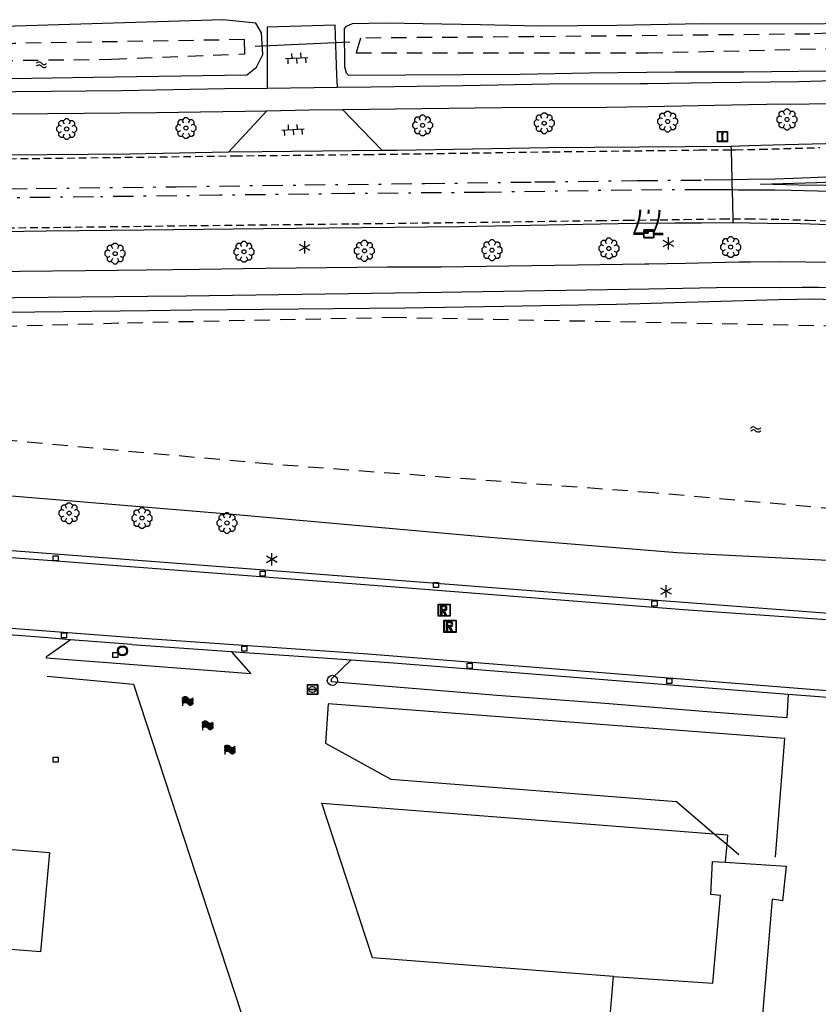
# Model space of a CAD drawing. Extents: x 99796 to 103543, y 406299 to 407646.
# Tile 63 of 85: x 102104 to 102182, y 406650 to 406746. Entities that reach past the tile are written whole.
import ezdxf
from ezdxf.enums import TextEntityAlignment as Align

# ---------------------------------------------------------------- set-up
doc = ezdxf.new("R2010")
doc.units = 0
for name, pattern in [('As', [4.25, 2, -1, 0.25, -1]), ('Mi-knt-strp', [1.15, 0.75, -0.4]), ('Slootbodem', [2.5, 1.5, -1])]:
    doc.linetypes.add(name, pattern=pattern)
for name, color, linetype in [('1101', 252, 'CONTINUOUS'), ('1103', 252, 'CONTINUOUS'), ('1104', 252, 'CONTINUOUS'), ('1106', 252, 'CONTINUOUS'), ('1110', 252, 'CONTINUOUS'), ('1201', 252, 'As'), ('1204', 252, 'CONTINUOUS'), ('1207', 252, 'Mi-knt-strp'), ('1215', 252, 'CONTINUOUS'), ('1404', 252, 'CONTINUOUS'), ('1406', 252, 'Slootbodem'), ('1605', 252, 'CONTINUOUS'), ('1701', 252, 'CONTINUOUS'), ('2004', 252, 'Hekwerk'), ('2201', 252, 'CONTINUOUS'), ('2303', 252, 'CONTINUOUS'), ('2401', 252, 'CONTINUOUS'), ('2701', 252, 'CONTINUOUS'), ('2901', 252, 'CONTINUOUS'), ('3010', 252, 'CONTINUOUS'), ('3202', 252, 'CONTINUOUS'), ('3203', 252, 'CONTINUOUS'), ('3602', 252, 'CONTINUOUS'), ('3605', 252, 'CONTINUOUS'), ('4413', 252, 'CONTINUOUS'), ('4501', 252, 'CONTINUOUS'), ('4601', 252, 'CONTINUOUS')]:
    doc.layers.add(name, color=color, linetype=linetype)
doc.linetypes.add('Hekwerk', pattern='A,4,-1,[1,dgnlstyle.shx,S=0.004,R=0,X=0,Y=0],-1', length=6)

# ---------------------------------------------------------------- blocks, each defined once
blk = doc.blocks.new('LICHTMAST', base_point=(106423.199838, 404577.892233))
at = {"layer": '2701'}
for points in [[(106422.680222, 404577.592233, 0), (106423.719453, 404578.192234, 0)], [(106423.719453, 404577.592234, 0), (106422.680222, 404578.192233, 0)], [(106423.199838, 404577.292233, 0), (106423.199838, 404578.492233, 0)]]:
    blk.add_polyline3d(points, dxfattribs=at)
blk = doc.blocks.new('821', base_point=(97500.879966, 403507.602474))
at = {"layer": '3203'}
blk.add_circle((97500.879966, 403507.602474), 0.5, dxfattribs=at)
blk = doc.blocks.new('VERKEERSBORD', base_point=(97503.821083, 403507.602474))
at = {"layer": '2401'}
for radius in [0.5, 0.5, 0.4, 0.4]:
    blk.add_circle((97503.821083, 403507.602474), radius, dxfattribs=at)
blk = doc.blocks.new('VLAGGENMAST', base_point=(97500.879966, 403507.602474))
at = {"layer": '3010'}
for points in [[(97500.379966, 403507.902474, 0), (97500.442466, 403507.964974, 0), (97500.509116, 403507.998299, 0), (97500.567466, 403508.027474, 0), (97500.634443, 403508.027474, 0), (97500.692466, 403508.027474, 0), (97500.754172, 403507.996621, 0), (97500.817466, 403507.964974, 0), (97500.879966, 403507.902474, 0), (97500.942466, 403507.839974, 0), (97501.00021, 403507.811102, 0), (97501.067466, 403507.777474, 0), (97501.135117, 403507.777474, 0), (97501.192466, 403507.777474, 0), (97501.258335, 403507.810409, 0), (97501.317466, 403507.839974, 0), (97501.379966, 403507.902474, 0)], [(97500.509116, 403507.398299, 0), (97500.509116, 403507.548299, 0), (97500.509116, 403507.698299, 0), (97500.509116, 403507.848299, 0), (97500.509116, 403507.998299, 0)], [(97500.634443, 403507.427474, 0), (97500.634443, 403507.577474, 0), (97500.634443, 403507.727474, 0), (97500.634443, 403507.877474, 0), (97500.634443, 403508.027474, 0)], [(97500.754172, 403507.396621, 0), (97500.754172, 403507.546621, 0), (97500.754172, 403507.696621, 0), (97500.754172, 403507.846621, 0), (97500.754172, 403507.996621, 0)], [(97500.379966, 403507.902474, 0), (97500.379966, 403507.752474, 0), (97500.379966, 403507.602474, 0), (97500.379966, 403507.452474, 0), (97500.379966, 403507.302474, 0), (97500.379966, 403507.102474, 0)], [(97500.379966, 403507.752474, 0), (97500.442466, 403507.814974, 0), (97500.509116, 403507.848299, 0), (97500.567466, 403507.877474, 0), (97500.634443, 403507.877474, 0), (97500.692466, 403507.877474, 0), (97500.754172, 403507.846621, 0), (97500.817466, 403507.814974, 0), (97500.879966, 403507.752474, 0), (97500.942466, 403507.689974, 0), (97501.00021, 403507.661102, 0), (97501.067466, 403507.627474, 0), (97501.135117, 403507.627474, 0), (97501.192466, 403507.627474, 0), (97501.258335, 403507.660409, 0), (97501.317466, 403507.689974, 0), (97501.379966, 403507.752474, 0)], [(97500.379966, 403507.602474, 0), (97500.442466, 403507.664974, 0), (97500.509116, 403507.698299, 0), (97500.516813, 403507.702148, 0), (97500.567466, 403507.727474, 0), (97500.634443, 403507.727474, 0), (97500.692466, 403507.727474, 0), (97500.754172, 403507.696621, 0), (97500.817466, 403507.664974, 0), (97500.879966, 403507.602474, 0), (97500.942466, 403507.539974, 0), (97501.00021, 403507.511102, 0), (97501.067466, 403507.477474, 0), (97501.135117, 403507.477474, 0), (97501.192466, 403507.477474, 0), (97501.258335, 403507.510409, 0), (97501.317466, 403507.539974, 0), (97501.379966, 403507.602474, 0)], [(97500.379966, 403507.452474, 0), (97500.442466, 403507.514974, 0), (97500.509116, 403507.548299, 0), (97500.567466, 403507.577474, 0), (97500.634443, 403507.577474, 0), (97500.692466, 403507.577474, 0), (97500.754172, 403507.546621, 0), (97500.817466, 403507.514974, 0), (97500.879966, 403507.452474, 0), (97500.942466, 403507.389974, 0), (97501.00021, 403507.361102, 0), (97501.067466, 403507.327474, 0), (97501.135117, 403507.327474, 0), (97501.192466, 403507.327474, 0), (97501.258335, 403507.360409, 0), (97501.317466, 403507.389974, 0), (97501.379966, 403507.452474, 0)], [(97500.379966, 403507.302474, 0), (97500.442466, 403507.364974, 0), (97500.509116, 403507.398299, 0), (97500.567466, 403507.427474, 0), (97500.634443, 403507.427474, 0), (97500.692466, 403507.427474, 0), (97500.754172, 403507.396621, 0), (97500.817466, 403507.364974, 0), (97500.879966, 403507.302474, 0), (97500.942466, 403507.239974, 0), (97501.00021, 403507.211102, 0), (97501.067466, 403507.177474, 0), (97501.135117, 403507.177474, 0), (97501.192466, 403507.177474, 0), (97501.258335, 403507.210409, 0), (97501.317466, 403507.239974, 0), (97501.379966, 403507.302474, 0)], [(97500.879966, 403507.302474, 0), (97500.879966, 403507.452474, 0), (97500.879966, 403507.602474, 0), (97500.879966, 403507.752474, 0), (97500.879966, 403507.902474, 0)], [(97501.00021, 403507.211102, 0), (97501.00021, 403507.361102, 0), (97501.00021, 403507.511102, 0), (97501.00021, 403507.661102, 0), (97501.00021, 403507.811102, 0)], [(97501.135117, 403507.177474, 0), (97501.135117, 403507.327474, 0), (97501.135117, 403507.477474, 0), (97501.135117, 403507.627474, 0), (97501.135117, 403507.777474, 0)], [(97501.258335, 403507.210409, 0), (97501.258335, 403507.360409, 0), (97501.258335, 403507.510409, 0), (97501.258335, 403507.660409, 0), (97501.258335, 403507.810409, 0)], [(97501.379966, 403507.302474, 0), (97501.379966, 403507.452474, 0), (97501.379966, 403507.602474, 0), (97501.379966, 403507.752474, 0), (97501.379966, 403507.902474, 0)]]:
    blk.add_polyline3d(points, dxfattribs=at)
for points in [[(97500.509116, 403507.998299, 0), (97500.509116, 403507.848299, 0), (97500.442466, 403507.814974, 0), (97500.379966, 403507.752474, 0), (97500.379966, 403507.902474, 0), (97500.442466, 403507.964974, 0)], [(97500.754172, 403507.996621, 0), (97500.754172, 403507.846621, 0), (97500.692466, 403507.877474, 0), (97500.634443, 403507.877474, 0), (97500.634443, 403508.027474, 0), (97500.692466, 403508.027474, 0)], [(97500.509116, 403507.698299, 0), (97500.509116, 403507.548299, 0), (97500.442466, 403507.514974, 0), (97500.379966, 403507.452474, 0), (97500.379966, 403507.602474, 0), (97500.442466, 403507.664974, 0)], [(97500.634443, 403507.877474, 0), (97500.634443, 403507.727474, 0), (97500.567466, 403507.727474, 0), (97500.516813, 403507.702148, 0), (97500.509116, 403507.698299, 0), (97500.509116, 403507.848299, 0), (97500.567466, 403507.877474, 0)], [(97500.634443, 403507.577474, 0), (97500.634443, 403507.427474, 0), (97500.567466, 403507.427474, 0), (97500.509116, 403507.398299, 0), (97500.509116, 403507.548299, 0), (97500.567466, 403507.577474, 0)], [(97500.754172, 403507.696621, 0), (97500.754172, 403507.546621, 0), (97500.692466, 403507.577474, 0), (97500.634443, 403507.577474, 0), (97500.634443, 403507.727474, 0), (97500.692466, 403507.727474, 0)], [(97500.879966, 403507.752474, 0), (97500.879966, 403507.602474, 0), (97500.817466, 403507.664974, 0), (97500.754172, 403507.696621, 0), (97500.754172, 403507.846621, 0), (97500.817466, 403507.814974, 0)], [(97500.879966, 403507.452474, 0), (97500.879966, 403507.302474, 0), (97500.817466, 403507.364974, 0), (97500.754172, 403507.396621, 0), (97500.754172, 403507.546621, 0), (97500.817466, 403507.514974, 0)], [(97501.00021, 403507.811102, 0), (97501.00021, 403507.661102, 0), (97500.942466, 403507.689974, 0), (97500.879966, 403507.752474, 0), (97500.879966, 403507.902474, 0), (97500.942466, 403507.839974, 0)], [(97501.00021, 403507.511102, 0), (97501.00021, 403507.361102, 0), (97500.942466, 403507.389974, 0), (97500.879966, 403507.452474, 0), (97500.879966, 403507.602474, 0), (97500.942466, 403507.539974, 0)], [(97501.135117, 403507.627474, 0), (97501.135117, 403507.477474, 0), (97501.067466, 403507.477474, 0), (97501.00021, 403507.511102, 0), (97501.00021, 403507.661102, 0), (97501.067466, 403507.627474, 0)], [(97501.135117, 403507.327474, 0), (97501.135117, 403507.177474, 0), (97501.067466, 403507.177474, 0), (97501.00021, 403507.211102, 0), (97501.00021, 403507.361102, 0), (97501.067466, 403507.327474, 0)], [(97501.258335, 403507.810409, 0), (97501.258335, 403507.660409, 0), (97501.192466, 403507.627474, 0), (97501.135117, 403507.627474, 0), (97501.135117, 403507.777474, 0), (97501.192466, 403507.777474, 0)], [(97501.258335, 403507.510409, 0), (97501.258335, 403507.360409, 0), (97501.192466, 403507.327474, 0), (97501.135117, 403507.327474, 0), (97501.135117, 403507.477474, 0), (97501.192466, 403507.477474, 0)], [(97501.379966, 403507.752474, 0), (97501.379966, 403507.602474, 0), (97501.317466, 403507.539974, 0), (97501.258335, 403507.510409, 0), (97501.258335, 403507.660409, 0), (97501.317466, 403507.689974, 0)], [(97501.379966, 403507.452474, 0), (97501.379966, 403507.302474, 0), (97501.317466, 403507.239974, 0), (97501.258335, 403507.210409, 0), (97501.258335, 403507.360409, 0), (97501.317466, 403507.389974, 0)]]:
    blk.add_polyline3d(points, close=True, dxfattribs=at)
blk = doc.blocks.new('IMG-BRANDKRAAN-_OF_PUT', base_point=(97500.879966, 403507.602474))
at = {"layer": '3202'}
blk.add_polyline3d([(97500.379966, 403508.102474, 0), (97501.379966, 403508.102474, 0), (97501.379966, 403507.102474, 0), (97500.379966, 403507.102474, 0)], close=True, dxfattribs=at)
for points in [[(97500.416612, 403507.165485, 0), (97500.416612, 403508.044589, 0)], [(97500.438212, 403508.066188, 0), (97501.317777, 403508.066188, 0)], [(97501.339377, 403508.044589, 0), (97501.339377, 403507.165485, 0)], [(97501.317777, 403507.143885, 0), (97500.438212, 403507.143885, 0)], [(97500.686014, 403507.647112, 0), (97501.064867, 403507.647112, 0)], [(97501.064867, 403507.570218, 0), (97500.686014, 403507.570218, 0)]]:
    blk.add_polyline3d(points, dxfattribs=at)
for centre, radius, start, end in [((97500.438212, 403508.044589), 0.0216, 90, 180), ((97501.317777, 403508.044589), 0.0216, 0, 90), ((97500.438212, 403507.165485), 0.0216, 180, 270), ((97500.729891, 403507.603433), 0.220693, 151.888112, 235.200633), ((97500.861966, 403507.458026), 0.411039, 88.615315, 142.645462), ((97500.874768, 403507.858815), 0.513782, 238.188568, 271.964555), ((97500.692137, 403507.608665), 0.038931, 99.048842, 260.951158), ((97500.888723, 403507.458258), 0.411032, 38.321444, 92.345755), ((97500.867946, 403507.861437), 0.51668, 272.710601, 302.730871), ((97501.05858, 403507.608665), 0.038957, 279.287799, 80.712201), ((97501.018321, 403507.605867), 0.220693, 305.766514, 29.079035), ((97501.317777, 403507.165485), 0.0216, 270, 0)]:
    blk.add_arc(centre, radius, start, end, dxfattribs=at)
blk = doc.blocks.new('INSPECTIE-_OF_RIOOLPUT', base_point=(97500.879966, 403507.602474))
at = {"layer": '3602'}
blk.add_polyline3d([(97500.279966, 403508.202474, 0), (97501.479966, 403508.202474, 0), (97501.479966, 403507.002474, 0), (97500.279966, 403507.002474, 0)], close=True, dxfattribs=at)
for points in [[(97500.323942, 403507.078087, 0), (97500.323942, 403508.133012, 0)], [(97500.349861, 403508.158931, 0), (97501.405339, 403508.158931, 0)], [(97500.879966, 403508.082474, 0), (97500.519966, 403508.082474, 0), (97500.519966, 403507.122474, 0), (97500.639966, 403507.122474, 0)], [(97500.639966, 403507.122474, 0), (97500.519966, 403507.122474, 0), (97500.519966, 403508.082474, 0), (97500.879966, 403508.082474, 0)], [(97500.879966, 403507.962474, 0), (97500.639966, 403507.962474, 0), (97500.639966, 403507.662474, 0)], [(97500.879966, 403507.962474, 0), (97500.639966, 403507.962474, 0), (97500.639966, 403507.662474, 0)], [(97501.431259, 403508.133012, 0), (97501.431259, 403507.078087, 0)], [(97501.405339, 403507.052167, 0), (97500.349861, 403507.052167, 0)], [(97500.639966, 403507.662474, 0), (97500.879966, 403507.662474, 0)], [(97500.639966, 403507.662474, 0), (97500.879966, 403507.662474, 0)], [(97500.639966, 403507.122474, 0), (97500.639966, 403507.542474, 0), (97500.741756, 403507.542474, 0), (97500.981756, 403507.122474, 0), (97501.119966, 403507.122474, 0), (97500.879966, 403507.542474, 0)], [(97500.879966, 403507.542474, 0), (97501.119966, 403507.122474, 0), (97500.981756, 403507.122474, 0), (97500.741756, 403507.542474, 0), (97500.639966, 403507.542474, 0), (97500.639966, 403507.122474, 0)]]:
    blk.add_polyline3d(points, dxfattribs=at)
for centre, radius, start, end in [((97500.349861, 403508.133012), 0.02592, 90, 180), ((97500.879966, 403507.812474), 0.27, 270, 90), ((97500.879966, 403507.812474), 0.27, 270, 90), ((97500.879966, 403507.812474), 0.15, 270, 90), ((97500.879966, 403507.812474), 0.15, 270, 90), ((97501.405339, 403508.133012), 0.02592, 0, 90), ((97500.349861, 403507.078087), 0.02592, 180, 270), ((97501.405339, 403507.078087), 0.02592, 270, 0)]:
    blk.add_arc(centre, radius, start, end, dxfattribs=at)
blk = doc.blocks.new('STRAATKOLK', base_point=(97500.879966, 403507.602474))
at = {"layer": '3605'}
blk.add_polyline3d([(97500.629966, 403507.352474, 0), (97500.629966, 403507.852474, 0), (97501.129966, 403507.852474, 0), (97501.129966, 403507.352474, 0)], close=True, dxfattribs=at)
blk = doc.blocks.new('BOOM', base_point=(97503.821083, 403507.602474))
at = {"layer": '2901'}
for points in [[(97503.321083, 403507.852474, 0), (97503.071083, 403507.977474, 0), (97502.821083, 403507.727474, 0), (97502.821083, 403507.477474, 0), (97503.071083, 403507.227474, 0), (97503.321083, 403507.352474, 0)], [(97503.491578, 403508.39797, 0), (97503.202364, 403508.39797, 0), (97503.025588, 403508.221193, 0), (97503.025588, 403507.931979, 0)], [(97504.071083, 403508.102474, 0), (97504.196083, 403508.352474, 0), (97503.946083, 403508.602474, 0), (97503.696083, 403508.602474, 0), (97503.446083, 403508.352474, 0), (97503.571083, 403508.102474, 0)], [(97504.616578, 403507.931979, 0), (97504.616578, 403508.221193, 0), (97504.439801, 403508.39797, 0), (97504.150588, 403508.39797, 0)], [(97504.321083, 403507.352474, 0), (97504.571083, 403507.227474, 0), (97504.821083, 403507.477474, 0), (97504.821083, 403507.727474, 0), (97504.571083, 403507.977474, 0), (97504.321083, 403507.852474, 0)], [(97503.025588, 403507.27297, 0), (97503.025588, 403506.983756, 0), (97503.202364, 403506.806979, 0), (97503.491578, 403506.806979, 0)], [(97503.571083, 403507.102474, 0), (97503.446083, 403506.852474, 0), (97503.696083, 403506.602474, 0), (97503.946083, 403506.602474, 0), (97504.196083, 403506.852474, 0), (97504.071083, 403507.102474, 0)], [(97504.150588, 403506.806979, 0), (97504.439801, 403506.806979, 0), (97504.616578, 403506.983756, 0), (97504.616578, 403507.27297, 0)]]:
    blk.add_polyline3d(points, dxfattribs=at)
blk.add_circle((97503.821083, 403507.602474), 0.2, dxfattribs=at)
blk.add_circle((97503.821083, 403507.602474), 0.2, dxfattribs=at)
blk = doc.blocks.new('WATERSYMBOOL', base_point=(97503.821083, 403517.176353))
at = {"layer": '4601'}
for points in [[(97503.321083, 403517.326353, 0), (97503.383583, 403517.388853, 0), (97503.508583, 403517.451353, 0), (97503.633583, 403517.451353, 0), (97503.758583, 403517.388853, 0), (97503.821083, 403517.326353, 0), (97503.883583, 403517.263853, 0), (97504.008583, 403517.201353, 0), (97504.133583, 403517.201353, 0), (97504.258583, 403517.263853, 0), (97504.321083, 403517.326353, 0)], [(97503.321083, 403517.026353, 0), (97503.383583, 403517.088853, 0), (97503.508583, 403517.151353, 0), (97503.633583, 403517.151353, 0), (97503.758583, 403517.088853, 0), (97503.821083, 403517.026353, 0), (97503.883583, 403516.963853, 0), (97504.008583, 403516.901353, 0), (97504.133583, 403516.901353, 0), (97504.258583, 403516.963853, 0), (97504.321083, 403517.026353, 0)]]:
    blk.add_polyline3d(points, dxfattribs=at)
blk = doc.blocks.new('OV6', base_point=(97503.821083, 403517.176353))
at = {"layer": '4413'}
for points in [[(97503.821083, 403517.176353, 0), (97504.133583, 403517.176353, 0)], [(97503.852333, 403517.176353, 0), (97503.852333, 403517.207603, 0)], [(97503.914833, 403517.176353, 0), (97503.914833, 403517.145103, 0)], [(97503.977333, 403517.176353, 0), (97503.977333, 403517.207603, 0)], [(97504.039833, 403517.176353, 0), (97504.039833, 403517.145103, 0)], [(97504.102333, 403517.176353, 0), (97504.102333, 403517.207603, 0)]]:
    blk.add_polyline3d(points, dxfattribs=at)
blk = doc.blocks.new('IMG-INFORMATIEBORD', base_point=(97500.879966, 403507.602474))
at = {"layer": '2303'}
for points in [[(97500.379966, 403508.102474, 0), (97501.379966, 403508.102474, 0), (97501.379966, 403507.102474, 0), (97500.379966, 403507.102474, 0)], [(97500.779966, 403507.202474, 0), (97500.979966, 403507.202474, 0), (97500.979966, 403507.222474, 0), (97500.929966, 403507.222474, 0), (97500.929966, 403507.802474, 0), (97500.779966, 403507.802474, 0), (97500.779966, 403507.782474, 0), (97500.829966, 403507.782474, 0), (97500.829966, 403507.222474, 0), (97500.779966, 403507.222474, 0)], [(97500.779966, 403507.202474, 0), (97500.979966, 403507.202474, 0), (97500.979966, 403507.222474, 0), (97500.929966, 403507.222474, 0), (97500.929966, 403507.802474, 0), (97500.779966, 403507.802474, 0), (97500.779966, 403507.782474, 0), (97500.829966, 403507.782474, 0), (97500.829966, 403507.222474, 0), (97500.779966, 403507.222474, 0)]]:
    blk.add_polyline3d(points, close=True, dxfattribs=at)
for points in [[(97500.416612, 403507.165485, 0), (97500.416612, 403508.044589, 0)], [(97500.416612, 403507.165485, 0), (97500.416612, 403508.044589, 0)], [(97500.438212, 403508.066188, 0), (97501.317777, 403508.066188, 0)], [(97500.438212, 403508.066188, 0), (97501.317777, 403508.066188, 0)], [(97501.339377, 403508.044589, 0), (97501.339377, 403507.165485, 0)], [(97501.339377, 403508.044589, 0), (97501.339377, 403507.165485, 0)], [(97501.317777, 403507.143885, 0), (97500.438212, 403507.143885, 0)], [(97501.317777, 403507.143885, 0), (97500.438212, 403507.143885, 0)]]:
    blk.add_polyline3d(points, dxfattribs=at)
blk.add_circle((97500.879966, 403507.902474), 0.06, dxfattribs=at)
blk.add_circle((97500.879966, 403507.902474), 0.06, dxfattribs=at)
for centre, start, end in [((97500.438212, 403508.044589), 90, 180), ((97500.438212, 403508.044589), 90, 180), ((97501.317777, 403508.044589), 0, 90), ((97501.317777, 403508.044589), 0, 90), ((97500.438212, 403507.165485), 180, 270), ((97500.438212, 403507.165485), 180, 270), ((97501.317777, 403507.165485), 270, 0), ((97501.317777, 403507.165485), 270, 0)]:
    blk.add_arc(centre, 0.0216, start, end, dxfattribs=at)
blk = doc.blocks.new('HECTOMETERPAAL', base_point=(97500.879966, 403507.602474))
at = {"layer": '2201'}
blk.add_polyline3d([(97501.379966, 403508.002474, 0), (97501.379966, 403507.202474, 0), (97500.379966, 403507.202474, 0), (97500.379966, 403508.002474, 0)], close=True, dxfattribs=at)
blk.add_polyline3d([(97501.379966, 403508.002474, 0), (97501.379966, 403507.202474, 0), (97500.379966, 403507.202474, 0), (97500.379966, 403508.002474, 0)], close=True, dxfattribs=at)
for points in [[(97500.387999, 403507.279814, 0), (97500.387999, 403507.920491, 0)], [(97500.387999, 403507.920491, 0), (97500.387999, 403507.279814, 0)], [(97500.459598, 403507.99209, 0), (97500.979966, 403507.99209, 0), (97501.298012, 403507.99209, 0)], [(97501.298012, 403507.99209, 0), (97500.979966, 403507.99209, 0), (97500.459598, 403507.99209, 0)], [(97501.369612, 403507.920491, 0), (97501.369612, 403507.279814, 0)], [(97501.369612, 403507.279814, 0), (97501.369612, 403507.920491, 0)], [(97500.407999, 403507.279814, 0), (97500.407999, 403507.820491, 0)], [(97500.407999, 403507.279814, 0), (97500.407999, 403507.820491, 0)], [(97500.437999, 403507.679814, 0), (97500.437999, 403507.820491, 0)], [(97500.437999, 403507.679814, 0), (97500.437999, 403507.820491, 0)], [(97500.437999, 403507.820491, 0), (97500.437999, 403507.679814, 0)], [(97500.459598, 403507.87209, 0), (97501.298012, 403507.87209, 0)], [(97500.459598, 403507.87209, 0), (97501.298012, 403507.87209, 0)], [(97500.459598, 403507.84209, 0), (97500.798012, 403507.84209, 0)], [(97500.459598, 403507.84209, 0), (97500.798012, 403507.84209, 0)], [(97500.798012, 403507.84209, 0), (97500.459598, 403507.84209, 0)], [(97500.798012, 403507.658214, 0), (97500.459598, 403507.658214, 0)], [(97500.798012, 403507.658214, 0), (97500.459598, 403507.658214, 0)], [(97500.459598, 403507.658214, 0), (97500.798012, 403507.658214, 0)], [(97501.298012, 403507.228214, 0), (97500.979966, 403507.228214, 0), (97500.459598, 403507.228214, 0)], [(97501.298012, 403507.228214, 0), (97500.979966, 403507.228214, 0), (97500.459598, 403507.228214, 0)], [(97501.298012, 403507.208214, 0), (97500.979966, 403507.208214, 0), (97500.459598, 403507.208214, 0)], [(97500.459598, 403507.208214, 0), (97500.979966, 403507.208214, 0), (97501.298012, 403507.208214, 0)], [(97500.819612, 403507.820491, 0), (97500.819612, 403507.679814, 0)], [(97500.819612, 403507.820491, 0), (97500.819612, 403507.679814, 0)], [(97500.819612, 403507.679814, 0), (97500.819612, 403507.820491, 0)], [(97501.349612, 403507.820491, 0), (97501.349612, 403507.279814, 0)], [(97501.349612, 403507.820491, 0), (97501.349612, 403507.279814, 0)]]:
    blk.add_polyline3d(points, dxfattribs=at)
for centre, radius, start, end in [((97500.459598, 403507.920491), 0.0716, 90, 180), ((97500.459598, 403507.920491), 0.0716, 90, 180), ((97501.298012, 403507.920491), 0.0716, 0, 90), ((97501.298012, 403507.920491), 0.0716, 0, 90), ((97500.459598, 403507.279814), 0.0716, 180, 270), ((97500.459598, 403507.279814), 0.0716, 180, 270), ((97500.459598, 403507.820491), 0.0516, 90, 180), ((97500.459598, 403507.820491), 0.0516, 90, 180), ((97500.459598, 403507.279814), 0.0516, 180, 270), ((97500.459598, 403507.279814), 0.0516, 180, 270), ((97500.459598, 403507.820491), 0.0216, 90, 180), ((97500.459598, 403507.820491), 0.0216, 90, 180), ((97500.459598, 403507.820491), 0.0216, 90, 180), ((97500.459598, 403507.679814), 0.0216, 180.000004, 270), ((97500.459598, 403507.679814), 0.0216, 180.000004, 270), ((97500.459598, 403507.679814), 0.0216, 180.000004, 270), ((97500.798012, 403507.820491), 0.0216, 0, 90), ((97500.798012, 403507.820491), 0.0216, 0, 90), ((97500.798012, 403507.820491), 0.0216, 0, 90), ((97500.798012, 403507.679814), 0.0216, 270.000004, 0), ((97500.798012, 403507.679814), 0.0216, 270.000004, 0), ((97500.798012, 403507.679814), 0.0216, 270.000004, 0), ((97501.298012, 403507.820491), 0.0516, 0, 90), ((97501.298012, 403507.820491), 0.0516, 0, 90), ((97501.298012, 403507.279814), 0.0716, 270, 0), ((97501.298012, 403507.279814), 0.0516, 270.000003, 0), ((97501.298012, 403507.279814), 0.0516, 270.000003, 0), ((97501.298012, 403507.279814), 0.0716, 270, 0)]:
    blk.add_arc(centre, radius, start, end, dxfattribs=at)

msp = doc.modelspace()

# ---------------------------------------------------------------- linework, layer by layer
at = {"layer": '1101'}
for points in [[(102201.142236, 406735.410183, 0.492244), (102199.619918, 406735.297255, 0.492244), (102196.684017, 406734.995879, 0.472444), (102194.169819, 406734.761186, 0.450444), (102192.003935, 406734.570824, 0.465844), (102190.034746, 406734.428145, 0.485644), (102187.781318, 406734.32719, 0.490044), (102185.46456, 406734.208353, 0.476845), (102183.151155, 406734.104417, 0.450444), (102179.197877, 406733.987443, 0.448572), (102175.627339, 406733.882017, 0.446881), (102173.861026, 406733.829863, 0.446045)], [(102124.480813, 406733.263247, 0.432203), (102114.769726, 406733.092256, 0.417444), (102098.420917, 406732.936911, 0.448244), (102084.036826, 406732.750647, 0.465844), (102067.520007, 406732.567735, 0.468044), (102066.34942, 406732.551341, 0.468713)], [(102139.570101, 406733.429022, 0.45286), (102127.798184, 406733.321361, 0.437244), (102124.480813, 406733.263247, 0.432203)], [(102173.861026, 406733.829863, 0.446045), (102155.934184, 406733.687557, 0.454844), (102141.065805, 406733.442806, 0.454844), (102139.570101, 406733.429022, 0.45286)], [(102116.168813, 406725.646487, 0.553491), (102127.91106, 406725.76312, 0.573919), (102147.172674, 406725.957207, 0.53927), (102164.509057, 406726.285406, 0.53927), (102168.340146, 406726.321168, 0.561544), (102170.951947, 406726.345383, 0.556594), (102174.047663, 406726.34799, 0.460069)], [(102174.047663, 406726.34799, 0.460069), (102175.714071, 406726.327715, 0.469777), (102177.446245, 406726.30664, 0.479869), (102180.68464, 406726.252996, 0.482345), (102183.50096, 406726.169176, 0.521944), (102186.312064, 406726.025753, 0.536794), (102192.234158, 406725.749709, 0.524419), (102196.935847, 406725.567915, 0.504619), (102200.823187, 406725.330241, 0.511793)], [(102066.441222, 406725.02474, 0.532955), (102073.179095, 406725.096665, 0.556594), (102086.913495, 406725.260578, 0.53927), (102106.570735, 406725.551151, 0.536794), (102116.168813, 406725.646487, 0.553491)]]:
    msp.add_polyline3d(points, dxfattribs=at)
at = {"layer": '1103'}
for points in [[(102173.861026, 406733.829863, 0.446045), (102173.86909, 406733.506617, 0.557704), (102173.942099, 406730.579833, 0.483719), (102173.954866, 406730.068038, 0.475571)], [(102173.954866, 406730.068038, 0.475571), (102173.967574, 406729.558603, 0.439247), (102174.038355, 406726.721149, 0.405449), (102174.047663, 406726.34799, 0.460069)]]:
    msp.add_polyline3d(points, dxfattribs=at)
at = {"layer": '1104'}
for points in [[(102165.675829, 406740.023913, 0.297927), (102172.052025, 406740.109585, 0.30461), (102180.524825, 406740.202345, 0.28973), (102187.400966, 406740.410961, 0.28973), (102191.849708, 406740.526818, 0.34925), (102195.810809, 406740.661673, 0.32693), (102199.001893, 406740.91015, 0.39389), (102203.67825, 406741.363518, 0.51293), (102208.110686, 406741.919637, 0.687582)], [(102135.179847, 406739.645787, 0.393387), (102138.487532, 406739.684902, 0.40877), (102147.499382, 406739.807092, 0.32693), (102155.992299, 406739.972495, 0.34925), (102164.954229, 406740.014218, 0.29717), (102165.675829, 406740.023913, 0.297927)], [(102066.271275, 406738.958188, 0.342401), (102082.986294, 406739.059426, 0.35669), (102092.369928, 406739.090346, 0.41621), (102103.579699, 406739.230044, 0.37157), (102113.964691, 406739.345528, 0.32693), (102124.09003, 406739.513539, 0.34181), (102128.285452, 406739.563458, 0.361322)], [(102128.285452, 406739.563458, 0.361322), (102135.179847, 406739.645787, 0.393387)], [(102165.688375, 406737.768909, 0.316855), (102175.580559, 406737.956612, 0.352015), (102177.354231, 406737.990268, 0.35832), (102185.750663, 406738.049127, 0.373719), (102193.291395, 406738.320328, 0.389394), (102195.681542, 406738.43395, 0.486744), (102197.764351, 406738.575138, 0.544494), (102199.812143, 406738.751344, 0.580794), (102201.985478, 406738.995351, 0.633595), (102203.927472, 406739.194282, 0.688044), (102206.245347, 406739.474051, 0.711145), (102208.265702, 406739.752298, 0.696007)], [(102066.28172, 406736.684926, 0.400669), (102086.933612, 406736.870445, 0.404519), (102099.589541, 406737.020575, 0.369869), (102117.395311, 406737.174802, 0.350619), (102128.243729, 406737.349145, 0.339483)], [(102128.243729, 406737.349145, 0.339483), (102132.396682, 406737.415828, 0.335219), (102135.6768, 406737.459041, 0.333221)], [(102135.6768, 406737.459041, 0.333221), (102151.35692, 406737.665795, 0.32367), (102161.648034, 406737.692244, 0.302494), (102165.688375, 406737.768909, 0.316855)], [(102165.774355, 406722.315753, 0.405619), (102169.402599, 406722.376831, 0.405619), (102174.679845, 406722.496785, 0.395719), (102175.757967, 406722.504299, 0.381269), (102178.742274, 406722.525098, 0.341269), (102181.232631, 406722.509824, 0.338794), (102184.733658, 406722.462513, 0.356119), (102188.8244, 406722.268425, 0.393244), (102192.002817, 406722.17045, 0.487294), (102195.332109, 406722.013243, 0.492244), (102198.498979, 406721.897759, 0.507094), (102201.760843, 406721.736826, 0.551644), (102205.73312, 406721.549444, 0.613519), (102208.633631, 406721.357219, 0.648169), (102209.219246, 406721.378826, 0.638269), (102209.283666, 406721.411379, 0.641693)], [(102066.489729, 406721.047801, 0.464931), (102066.638603, 406721.050255, 0.465019), (102077.817082, 406721.17617, 0.457594), (102087.970733, 406721.334122, 0.445219), (102100.801005, 406721.544601, 0.408094), (102113.581359, 406721.689142, 0.452644), (102116.38871, 406721.722167, 0.454378)], [(102116.38871, 406721.722167, 0.454378), (102121.59334, 406721.783392, 0.457594), (102128.157302, 406721.879505, 0.455119), (102134.108453, 406721.939854, 0.437794), (102140.097602, 406722.010635, 0.435319), (102145.39571, 406722.012125, 0.469969), (102152.018531, 406722.106747, 0.452644), (102158.764287, 406722.203977, 0.442744), (102165.397167, 406722.309403, 0.405619), (102165.774355, 406722.315753, 0.405619)], [(102165.788233, 406719.821375, 0.431894), (102145.381927, 406719.487868, 0.454294), (102120.320781, 406719.11981, 0.447694), (102116.536438, 406719.085791, 0.455772)], [(102209.107613, 406718.85626, 0.394435), (102207.234784, 406718.923859, 0.384994), (102201.696395, 406719.124653, 0.378394), (102195.008754, 406719.436087, 0.342094), (102185.348331, 406719.904728, 0.361894), (102182.453408, 406719.976254, 0.348694), (102180.849671, 406719.978489, 0.401494), (102178.699433, 406719.958372, 0.414694), (102176.434084, 406719.971784, 0.401494), (102172.438338, 406719.93006, 0.424594), (102165.788233, 406719.821375, 0.431894)], [(102116.536438, 406719.085791, 0.455772), (102100.221723, 406718.939133, 0.490594), (102075.612827, 406718.667559, 0.516994), (102066.520781, 406718.50193, 0.486685)]]:
    msp.add_polyline3d(points, dxfattribs=at)
at = {"layer": '1106'}
for points in [[(102066.972016, 406696.170159, -0.065), (102075.226887, 406695.489176, -0.089), (102107.135116, 406693.157144, -0.005), (102140.438094, 406690.596007, 0.006), (102169.185042, 406688.348167, 0.045), (102194.506957, 406686.56189, 0.051)], [(102098.020821, 406563.124023, -0.101), (102085.057183, 406602.469049, -0.074), (102073.240935, 406638.431139, -0.041), (102062.509864, 406671.177931, 0.003), (102060.494854, 406677.272879, 0.003), (102059.553101, 406679.785959, 0.006), (102059.208884, 406682.087071, 0.018), (102059.496104, 406683.846898, 0.033), (102060.14803, 406685.455106, 0.024), (102060.836091, 406686.622985, 0.027), (102062.883883, 406688.319109, 0.027), (102064.464896, 406689.045168, 0.021), (102065.855919, 406689.276882, 0.024), (102074.041872, 406688.728891, 0.039), (102115.122884, 406685.59704, 0.072)], [(102115.122884, 406685.59704, 0.072), (102138.167902, 406683.99293, 0.066), (102181.688606, 406680.507921, 0.28849)], [(102181.688606, 406680.507921, 0.28849), (102191.480904, 406679.726727, 0.04297), (102197.870522, 406679.240577, 0.07273), (102200.613081, 406679.014452, 0.14713), (102202.385946, 406678.797267, 0.14713), (102204.092502, 406678.587906, 0.08017), (102205.727532, 406678.267904, 0.10993), (102207.075714, 406677.95945, 0.08017), (102208.655238, 406677.504592, 0.12481), (102210.061535, 406676.927172, 0.162011), (102211.429834, 406676.223092, 0.14713), (102212.86407, 406675.390117, 0.14713), (102214.195489, 406674.475186, 0.19921), (102215.719133, 406673.327424, 0.14713), (102217.071413, 406672.15284, 0.19921), (102218.200549, 406671.03637, 0.16945), (102219.406425, 406669.788025, 0.19921), (102220.399588, 406668.675654, 0.13969), (102221.159919, 406667.73092, 0.11737), (102221.839785, 406666.862927, 0.162011), (102222.47681, 406665.96327, 0.16945), (102222.990527, 406665.042751, 0.14713), (102223.25465, 406664.469056, 0.14713), (102223.562359, 406663.343646, 0.18433)]]:
    msp.add_polyline3d(points, dxfattribs=at)
at = {"layer": '1110'}
for points in [[(102135.136604, 406740.832138, 0.345586), (102134.957074, 406745.757498, 0.147131), (102128.29253, 406745.554097, 0.15798), (102128.286968, 406740.846737, 0.317763)], [(102128.286968, 406740.846737, 0.317763), (102128.285452, 406739.563458, 0.361322)], [(102135.179847, 406739.645787, 0.393387), (102135.136604, 406740.832138, 0.345586)], [(102128.243729, 406737.349145, 0.339483), (102124.480813, 406733.263247, 0.432203)], [(102135.6768, 406737.459041, 0.333221), (102139.570101, 406733.429022, 0.45286)], [(102067.521124, 406696.822085, -0.053), (102084.493919, 406695.555113, -0.008), (102103.62105, 406694.104858, -0.014), (102129.70516, 406692.111082, -0.035), (102159.69412, 406689.790972, 0.042), (102194.299831, 406687.179171, 0.069), (102199.95892, 406686.742939, 0.066), (102205.889, 406685.892, 0.14)], [(102108.945215, 406685.372769, 0.066396), (102106.709316, 406685.544141, 0.064317), (102101.539358, 406685.940512, 0.05951), (102099.435398, 406686.101751, 0.057554)], [(102108.945215, 406685.372769, 0.066396), (102108.35064, 406684.945861, 0.102), (102106.589142, 406683.681098, 0.198572)], [(102114.972009, 406684.910841, 0.072), (102108.945215, 406685.372769, 0.066396)], [(102114.972009, 406684.910841, 0.072), (102124.758818, 406684.220161, 0.03446)], [(102124.758818, 406684.220161, 0.03446), (102126.676964, 406682.033246, 0.1429)], [(102124.758818, 406684.220161, 0.03446), (102127.002089, 406684.061848, 0.025855), (102127.065792, 406684.057377, 0.02561), (102134.70897, 406683.51423, 0.093718), (102136.523138, 406683.385355, 0.109884)], [(102126.676964, 406682.033246, 0.1429), (102106.581911, 406683.568992, 0.20665), (102106.589142, 406683.681098, 0.198572)], [(102136.523138, 406683.385355, 0.109884), (102134.607475, 406681.543753, 0.235988)], [(102136.523138, 406683.385355, 0.109884), (102140.702962, 406683.088429, 0.14713), (102157.640367, 406681.766696, 0.06033), (102179.476901, 406680.037417, 0.29469)], [(102179.476901, 406680.037417, 0.29469), (102179.350241, 406677.693836, 0.34801), (102171.907856, 406678.243317, 0.362891), (102161.062791, 406679.150425, 0.39265), (102150.889768, 406679.901071, 0.37033), (102134.591251, 406681.228764, 0.25873), (102134.607475, 406681.543753, 0.235988)], [(102179.476901, 406680.037417, 0.29469), (102185.514852, 406679.579578, 0.183957)], [(102178.234144, 406663.999297, 0.29345), (102179.144233, 406675.661318, 0.31515), (102134.286895, 406679.087095, 0.55695), (102134.018301, 406675.210185, 0.14775), (102140.42133, 406671.676375, 0.18495), (102168.493255, 406669.485904, 0.40815), (102172.218173, 406666.316055, 0.442049)], [(102172.218173, 406666.316055, 0.442049), (102173.445656, 406665.271483, 0.453218)], [(102173.445656, 406665.271483, 0.453218), (102174.625083, 406664.26789, 0.46395)]]:
    msp.add_polyline3d(points, dxfattribs=at)
at = {"layer": '1201'}
for points in [[(101965.754389, 406728.097759, 0.676412), (101966.403268, 406728.104549, 0.677867), (101983.945726, 406728.288122, 0.717212), (102000.288202, 406728.493385, 0.702812), (102018.60769, 406728.69008, 0.714812), (102035.670265, 406728.888266, 0.702812), (102049.335747, 406729.041003, 0.570344), (102066.389624, 406729.255104, 0.630565), (102068.415566, 406729.280539, 0.637719), (102081.533059, 406729.42806, 0.628094), (102094.207241, 406729.573719, 0.629469), (102105.580925, 406729.70932, 0.618469), (102119.33656, 406729.877703, 0.619844), (102131.984293, 406730.059497, 0.603344), (102143.727153, 406730.192863, 0.60747), (102154.591962, 406730.344109, 0.619844), (102164.669245, 406730.478965, 0.614344), (102171.230226, 406730.538942, 0.483719)], [(102171.321868, 406729.575582, 0.454019), (102164.070963, 406729.55174, 0.622594), (102149.655207, 406729.321145, 0.611594), (102136.614084, 406729.196347, 0.603344), (102123.64076, 406729.035415, 0.60747), (102111.213937, 406728.881188, 0.61022), (102096.186488, 406728.694551, 0.606094), (102084.522232, 406728.536971, 0.597844), (102070.270388, 406728.372313, 0.644869), (102066.401003, 406728.322192, 0.640641), (102061.211228, 406728.254967, 0.634969), (102049.546226, 406728.11266, 0.656419), (102035.334989, 406727.942415, 0.695612), (102025.220453, 406727.84444, 0.683612), (102009.893863, 406727.625392, 0.705212), (101992.738529, 406727.455519, 0.712412), (101972.558632, 406727.203317, 0.710012), (101966.416385, 406727.098888, 0.690289), (101965.831875, 406727.088951, 0.688412)]]:
    msp.add_polyline3d(points, dxfattribs=at)
at = {"layer": '1204'}
msp.add_polyline3d([(102200.630217, 406729.351319, 0.576119), (102191.653385, 406729.723848, 0.582719), (102186.291947, 406729.925759, 0.45897), (102183.109804, 406729.986481, 0.457319), (102180.515512, 406730.046831, 0.473819), (102176.764517, 406730.117984, 0.46557), (102182.301044, 406730.28525, 0.46557), (102186.325102, 406730.459221, 0.467219), (102190.05002, 406730.617546, 0.47217), (102192.988902, 406730.749421, 0.475469), (102196.117028, 406730.916314, 0.477119), (102200.56428, 406731.092148, 0.491969)], dxfattribs=at)
at = {"layer": '1207'}
for points in [[(101985.980107, 406731.277667, 0.596813), (102000.381335, 406731.449403, 0.599412), (102018.085404, 406731.635667, 0.620212), (102036.678701, 406731.846146, 0.548112), (102052.080541, 406732.044332, 0.530469), (102066.353703, 406732.200133, 0.541574), (102066.926195, 406732.206382, 0.542019), (102078.658625, 406732.343845, 0.545319), (102091.388314, 406732.498445, 0.525519), (102113.145127, 406732.750274, 0.517269), (102125.092878, 406732.909717, 0.540369), (102138.057633, 406733.048298, 0.558519), (102156.33428, 406733.310185, 0.561819), (102170.749664, 406733.486764, 0.563469), (102173.86909, 406733.506617, 0.557704), (102174.320354, 406733.509488, 0.556869), (102176.731735, 406733.557172, 0.551919), (102180.162727, 406733.65999, 0.57667), (102182.593107, 406733.72034, 0.57667)], [(102094.646453, 406725.744866, 0.57942), (102108.239292, 406725.896858, 0.571719), (102116.149092, 406725.998433, 0.577865), (102120.626255, 406726.055928, 0.581344), (102136.585771, 406726.237349, 0.549444), (102151.380389, 406726.417653, 0.443019), (102160.924583, 406726.555489, 0.40672), (102163.634732, 406726.59386, 0.377019), (102166.910752, 406726.622172, 0.370419), (102169.274449, 406726.667993, 0.431469), (102173.004954, 406726.719774, 0.403419), (102174.038355, 406726.721149, 0.405449), (102175.525486, 406726.723127, 0.408369), (102178.78288, 406726.677306, 0.466119), (102181.462853, 406726.590507, 0.476019), (102189.550831, 406726.273112, 0.482619)]]:
    msp.add_polyline3d(points, dxfattribs=at)
at = {"layer": '1215'}
for points in [[(102171.230226, 406730.538942, 0.483719), (102173.942099, 406730.579833, 0.483719), (102175.553798, 406730.604135, 0.483719), (102178.20695, 406730.651073, 0.475469), (102180.843338, 406730.756126, 0.491969), (102183.168291, 406730.844788, 0.496919), (102186.80641, 406730.996035, 0.501869), (102189.906969, 406731.15585, 0.503519), (102193.291023, 406731.330194, 0.498569), (102196.830794, 406731.479205, 0.501869), (102200.933828, 406731.701978, 0.57942)], [(102201.11823, 406728.836112, 0.574469), (102195.151433, 406729.077138, 0.470519), (102191.184744, 406729.184799, 0.480419), (102187.842041, 406729.299538, 0.483719), (102184.635683, 406729.39565, 0.477119), (102182.371079, 406729.444824, 0.483719), (102179.78163, 406729.52231, 0.470519), (102178.136202, 406729.539581, 0.459433), (102177.332624, 406729.548015, 0.454019), (102174.572557, 406729.55472, 0.435869), (102173.967574, 406729.558603, 0.439247), (102171.321868, 406729.575582, 0.454019)]]:
    msp.add_polyline3d(points, dxfattribs=at)
at = {"layer": '1404'}
for points in [[(102126.259796, 406740.851058, 0.30976), (102127.232291, 406741.628835, 0.32263), (102127.85588, 406742.857786, 0.31317), (102127.71809, 406744.990088, 0.108), (102127.151846, 406745.953076, 0.099), (102123.952939, 406746.287979, 0.108), (102102.428957, 406745.614074, -0.293), (102067.619099, 406744.755022, -0.239), (102048.379838, 406744.693183, -0.232), (102031.41114, 406744.649969, -0.202), (102010.990961, 406744.416021, -0.166), (102004.314496, 406744.361632, 0.110412), (102003.647669, 406744.062863, 0.232912), (102003.209575, 406743.411683, 0.280413), (102003.173812, 406742.244177, 0.287912), (102003.335117, 406740.753315, 0.357912), (102003.731861, 406739.819385, 0.330413), (102004.546954, 406739.328392, 0.310412)], [(102136.287748, 406740.829684, 0.325319), (102136.078759, 406741.049849, 0.35832), (102135.906651, 406741.657443, 0.366569), (102135.864928, 406745.391302, 0.220819), (102136.077269, 406745.661013, 0.215319), (102136.66661, 406745.908, 0.187819), (102139.919534, 406745.976172, 0.04757), (102145.45308, 406745.893844, -0.177931), (102149.231269, 406745.810397, -0.265931), (102154.907867, 406745.688208, -0.249431), (102162.630393, 406745.765321, -0.384181), (102171.046197, 406745.910607, -0.296181), (102181.437894, 406745.880433, -0.340181), (102184.676661, 406745.94339, -0.318181)], [(102126.259796, 406740.851058, 0.30976), (102111.194938, 406740.615107, 0.102), (102091.016903, 406740.26791, 0.114), (102064.032017, 406740.248166, 0.063), (102050.765886, 406739.959084, 0.085), (102035.777926, 406739.893146, 0.019), (102025.45826, 406739.63628, 0.18634), (102004.546954, 406739.328392, 0.310412)], [(102136.287748, 406740.829684, 0.325319), (102153.157353, 406740.925424, 0.237319), (102159.917264, 406741.061024, 0.218069), (102168.381869, 406741.150431, 0.229069), (102175.169721, 406741.181351, 0.234569), (102183.211505, 406741.267778, 0.234569), (102189.02333, 406741.314344, 0.248319)], [(102116.612749, 406717.723939, 0.327395), (102120.867281, 406717.777215, 0.328619), (102141.80453, 406717.989184, 0.334669), (102151.531929, 406718.145524, 0.314855), (102162.595748, 406718.323343, 0.292319), (102178.574263, 406718.787514, 0.310469), (102180.306151, 406718.829982, 0.313494), (102181.961297, 406718.853079, 0.310469), (102183.879077, 406718.806513, 0.280219), (102188.934668, 406718.631797, 0.141069)], [(101995.031818, 406716.056876, 0.139), (102019.156053, 406716.259159, 0.106), (102038.120016, 406716.64808, 0.154), (102058.229878, 406716.622375, 0.337694), (102078.784912, 406717.068292, 0.316519), (102099.834292, 406717.513837, 0.322569), (102116.612749, 406717.723939, 0.327395)], [(102234.860047, 406667.080112, -0.014), (102233.640015, 406670.010053, 0.003), (102231.42682, 406674.049012, -0.023), (102227.973848, 406679.670848, -0.02), (102223.725154, 406683.396883, -0.017), (102219.410896, 406686.254926, -0.038), (102216.692924, 406687.724181, 0.003), (102210.568174, 406689.552181, 0.018), (102206.338852, 406690.578125, -0.017), (102191.096082, 406692.776047, -0.011), (102168.530881, 406693.911143, -0.05), (102150.168925, 406695.423983, -0.113), (102125.232949, 406697.628982, -0.143), (102099.97101, 406699.740849, -0.08), (102077.430024, 406701.289825, -0.053), (102052.67398, 406702.132858, -0.209)]]:
    msp.add_polyline3d(points, dxfattribs=at)
at = {"layer": '1406'}
for points in [[(102188.553, 406745.175, -1.857), (102181.622, 406744.876, -1.914), (102154.48, 406744.611, -1.834), (102137.45925, 406744.480822, -1.775), (102137.019, 406743.044, -1.854), (102165.664, 406743.026, -1.806), (102187.749, 406743.549, -1.841)], [(101820.589836, 406697.150072, -1.4568), (101826.058256, 406706.114158, -1.3596), (101867.291589, 406708.692169, -1.4023), (101895.136786, 406709.438377, -1.4291), (101951.450209, 406713.439564, -1.3267), (101992.047225, 406714.245858, -1.2845), (102038.212642, 406714.876201, -1.2992), (102072.2051, 406715.306776, -1.341), (102114.552553, 406716.518462, -1.2467), (102140.502514, 406717.048928, -1.1765), (102189.283279, 406716.120602, -1.4242), (102193.027592, 406716.395858, -1.3122), (102211.399948, 406714.190312, -1.274038), (102214.258691, 406713.847128, -1.2681), (102218.013587, 406712.686761, -1.40244), (102223.188842, 406709.529714, -1.41675), (102233.446073, 406699.977123, -1.47823), (102240.871855, 406692.249182, -1.47664), (102244.758197, 406685.430436, -1.3483)], [(102233.315235, 406682.169396, -1.2854), (102223.192973, 406690.643156, -1.4244), (102217.484644, 406693.423832, -1.3164), (102206.615468, 406696.216489, -1.4044), (102166.219001, 406699.800985, -1.3316), (102128.602903, 406702.612486, -1.4928), (102096.168383, 406705.548064, -1.3679), (102040.679156, 406707.802261, -1.3383), (102016.371936, 406705.992592, -1.4214), (101967.960255, 406700.236553, -1.3768), (101932.493849, 406693.720089, -1.4651), (101916.682477, 406689.025071, -1.4003), (101882.138902, 406678.816679, -1.4327), (101857.504539, 406668.792175, -1.347), (101836.317599, 406659.915238, -1.3542), (101828.047083, 406658.900648, -1.5903), (101816.953308, 406670.187779, -1.3292)]]:
    msp.add_polyline3d(points, dxfattribs=at)
msp.add_polyline3d([(102126.101, 406742.937, -1.899), (102126.062, 406744.334, -1.964), (102103.424, 406743.956, -1.906), (102076.469, 406743.473, -1.913), (102049.342, 406743.125, -1.908), (102021.82, 406743.054, -1.897), (102004.837, 406742.956, -1.941), (102005.035, 406741.113, -1.87), (102024.628, 406741.567, -1.879), (102049.737, 406741.535, -1.817), (102086.788, 406742.094, -1.844), (102112.993, 406742.401, -1.867)], close=True, dxfattribs=at)
at = {"layer": '1605'}
msp.add_polyline3d([(102127.10677, 406743.672826, -2.4), (102136.395409, 406744.098626, -2.4)], dxfattribs=at)
at = {"layer": '1701'}
for points in [[(102162.325292, 406652.280651, 7.046162), (102138.620152, 406654.109023, 6.897), (102133.652105, 406669.323109, 6.819), (102172.218173, 406666.316055, 0.442049)], [(102172.218173, 406666.316055, 0.442049), (102173.526122, 406666.213982, 6.837), (102173.445656, 406665.271483, 0.453218)], [(102097.439676, 406665.214486, 4.130856), (102106.897815, 406664.45788, 6.855601), (102106.014176, 406654.695012, 6.816594), (102092.600896, 406655.769013, 0.279)], [(102173.445656, 406665.271483, 0.453218), (102173.296, 406663.506, 7.952)], [(102177.898868, 406659.875028, 8.01), (102175.728142, 406633.653082, 7.983), (102160.8579, 406634.78408, 7.953), (102162.32492, 406652.276181, 7.872), (102172.071024, 406651.619039, 7.959), (102172.82018, 406660.237126, 7.947), (102171.872839, 406660.35112, 7.947), (102172.050908, 406663.588025, 7.953), (102173.296, 406663.506, 7.952)], [(102173.296, 406663.506, 7.952), (102179.291009, 406663.111933, 7.95), (102178.940832, 406659.727134, 7.953), (102177.898868, 406659.875028, 8.01)]]:
    msp.add_polyline3d(points, dxfattribs=at)
at = {"layer": '2004'}
msp.add_polyline3d([(102106.651946, 406681.799106, 0.12), (102115.144118, 406681.01009, 0.126), (102124.316155, 406652.994044, 0.159), (102136.520951, 406615.78808, 0.186)], dxfattribs=at)

# ---------------------------------------------------------------- block references
at = {"layer": '2201'}
msp.add_blockref('HECTOMETERPAAL', (102165.783479, 406725.25052, 0.552194), dxfattribs=at)
at = {"layer": '2303'}
msp.add_blockref('IMG-INFORMATIEBORD', (102173.027, 406734.799, 0.472), dxfattribs=at)
at = {"layer": '2401'}
msp.add_blockref('VERKEERSBORD', (102114.065274, 406684.279405, 0.033), dxfattribs=at)
at = {"layer": '2701'}
for p in [(102131.984293, 406723.917611, 0.510119), (102167.721003, 406724.308394, 0.537344), (102128.731742, 406693.26853, 0.03), (102167.503446, 406690.132581, 0.054)]:
    msp.add_blockref('LICHTMAST', p, dxfattribs=at)
at = {"layer": '2901'}
for p in [(102143.550947, 406735.905968, 0.414), (102155.506148, 406736.117937, 0.414), (102167.640909, 406736.284085, 0.414), (102179.372966, 406736.481898, 0.417), (102108.574941, 406735.547967, 0.42), (102120.295077, 406735.641845, 0.42), (102125.992163, 406723.48883, 0.441), (102137.844174, 406723.5801, 0.435), (102150.370836, 406723.646037, 0.441), (102161.861866, 406723.80995, 0.438), (102173.826008, 406723.948903, 0.432), (102113.338842, 406723.311134, 0.441), (102108.81932, 406697.804816, 0.1795), (102115.980073, 406697.320528, 0.1795), (102124.336272, 406696.841084, 0.1795)]:
    msp.add_blockref('BOOM', p, dxfattribs=at)
at = {"layer": '3010'}
for p in [(102120.474904, 406679.370203, 0.2468), (102122.437123, 406676.985129, 0.3428), (102124.605984, 406674.602524, 0.3218)]:
    msp.add_blockref('VLAGGENMAST', p, dxfattribs=at)
at = {"layer": '3202'}
msp.add_blockref('IMG-BRANDKRAAN-_OF_PUT', (102132.744, 406680.482, 0.204), dxfattribs=at)
at = {"layer": '3203'}
msp.add_blockref('821', (102134.688, 406681.38, 0.12), dxfattribs=at)
at = {"layer": '3602'}
for p in [(102145.679, 406688.273, 0.145), (102146.256, 406686.695, 0.143)]:
    msp.add_blockref('INSPECTIE-_OF_RIOOLPUT', p, dxfattribs=at)
at = {"layer": '3605'}
for p in [(102107.506155, 406693.366133, -0.005), (102127.844005, 406691.870056, -0.008), (102144.88013, 406690.73794, -0.017), (102166.34488, 406688.93192, -0.017), (102108.305975, 406685.801186, 0.102), (102126.048415, 406684.500314, 0.14713), (102113.36939, 406683.874093, 0.176891), (102148.188188, 406682.804935, 0.10993), (102167.796999, 406681.326367, 0.08761), (102107.491999, 406673.587821, 0.15)]:
    msp.add_blockref('STRAATKOLK', p, dxfattribs=at)
at = {"layer": '4413', "xscale": 6.999999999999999, "yscale": 16, "zscale": 6.999999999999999, "rotation": 182.946607}
for p in [(102132.263689, 406742.552258, 0.556594), (102131.9191, 406735.524125, 0.556594)]:
    msp.add_blockref('OV6', p, dxfattribs=at)
at = {"layer": '4601'}
for p, rotation in [((102106.109916, 406741.870903, -1.205), 0.231185), ((102176.28917, 406706.017964, -1.199), 184.049928)]:
    msp.add_blockref('WATERSYMBOOL', p, dxfattribs=dict(at, rotation=rotation))

# ---------------------------------------------------------------- texts
at = {"layer": '4501', "width": 0.68}
msp.add_text('7.7', height=2.5, rotation=179.193073, dxfattribs=at).set_placement((102165.751814, 406726.366989, 0.468), align=Align.MIDDLE)

doc.saveas('drawing.dxf')
